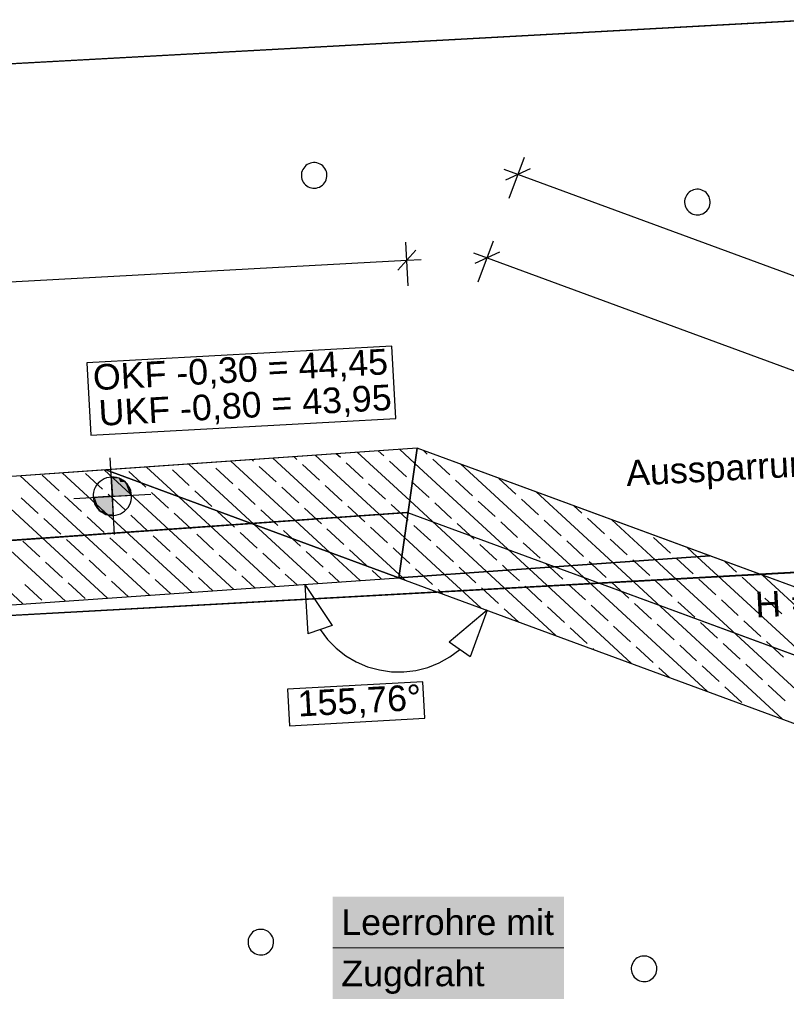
# Model space of a CAD drawing. Extents: x -779 to 790, y -208 to 633.
# Tile 196 of 232: x 305 to 365, y 108 to 185. Entities that reach past the tile are written whole.
import ezdxf
from ezdxf.lldxf.tags import DXFTag

# ---------------------------------------------------------------- set-up
doc = ezdxf.new("R2010")
doc.units = 0
doc.layers.get('0').update_dxf_attribs({"lineweight": 25})
for name, color, linetype, lineweight, true_color in [('01 Allgemein Bemaßung', 7, 'Continuous', 25, 0x848484), ('01 Höhen im Gebäude - Basis', 7, 'Continuous', 25, 0x848484), ('01 Höhen im Gebäude - Basis-gefuellt', 7, 'Continuous', 35, 0xfefefe), ('01AFU Allgemein Bemaßung-A07F5V4RWF', 7, 'Continuous', 25, 0x848484), ('02 Raster Bemaßung', 7, 'Continuous', 25, 0x848484), ('02 Raster Gebäude-A07F5V4QWF', 7, 'Continuous', 25, 0x848484), ('20 Fundament-A07F5V4OWF', 7, 'Continuous', 25, 0x848484), ('20 Magerbeton Bohrungen', 7, 'Continuous', 25, 0x848484), ('X_Mass', 150, 'Continuous', 25, 0x007fff)]:
    doc.layers.add(name, color=color, linetype=linetype, lineweight=lineweight, true_color=true_color)
doc.layers.add('02 Raster Gebäude-A07F5V53WF', color=7, linetype='Continuous', lineweight=13)
doc.styles.get("Standard").update_dxf_attribs({"font": 'arial.ttf'})
tags = doc.linetypes.add('Raster-A07F5V4TWF', pattern=[0.2, 0.1, -0.05, 0, -0.05]).pattern_tags.tags
tags[10:11] = [DXFTag(74, 4), DXFTag(75, 0), DXFTag(340, '0'), DXFTag(46, 1.0), DXFTag(50, 0.0), DXFTag(44, 0.0), DXFTag(45, 0.0)]
tags[8:9] = [DXFTag(74, 4), DXFTag(75, 0), DXFTag(340, '0'), DXFTag(46, 1.0), DXFTag(50, 0.0), DXFTag(44, 0.0), DXFTag(45, 0.0)]
tags[6:7] = [DXFTag(74, 4), DXFTag(75, 0), DXFTag(340, '0'), DXFTag(46, 1.0), DXFTag(50, 0.0), DXFTag(44, 0.0), DXFTag(45, 0.0)]
tags[4:5] = [DXFTag(74, 4), DXFTag(75, 0), DXFTag(340, '0'), DXFTag(46, 1.0), DXFTag(50, 0.0), DXFTag(44, 0.0), DXFTag(45, 0.0)]
tags = doc.linetypes.add('Raster-A07F5V57WF', pattern=[0.2, 0.1, -0.05, 0, -0.05]).pattern_tags.tags
tags[10:11] = [DXFTag(74, 4), DXFTag(75, 0), DXFTag(340, '0'), DXFTag(46, 1.0), DXFTag(50, 0.0), DXFTag(44, 0.0), DXFTag(45, 0.0)]
tags[8:9] = [DXFTag(74, 4), DXFTag(75, 0), DXFTag(340, '0'), DXFTag(46, 1.0), DXFTag(50, 0.0), DXFTag(44, 0.0), DXFTag(45, 0.0)]
tags[6:7] = [DXFTag(74, 4), DXFTag(75, 0), DXFTag(340, '0'), DXFTag(46, 1.0), DXFTag(50, 0.0), DXFTag(44, 0.0), DXFTag(45, 0.0)]
tags[4:5] = [DXFTag(74, 4), DXFTag(75, 0), DXFTag(340, '0'), DXFTag(46, 1.0), DXFTag(50, 0.0), DXFTag(44, 0.0), DXFTag(45, 0.0)]
tags = doc.linetypes.add('Strichpunkt', pattern=[1, 0.5, -0.25, 0, -0.25]).pattern_tags.tags
tags[10:11] = [DXFTag(74, 4), DXFTag(75, 0), DXFTag(340, '0'), DXFTag(46, 1.0), DXFTag(50, 0.0), DXFTag(44, 0.0), DXFTag(45, 0.0)]
tags[8:9] = [DXFTag(74, 4), DXFTag(75, 0), DXFTag(340, '0'), DXFTag(46, 1.0), DXFTag(50, 0.0), DXFTag(44, 0.0), DXFTag(45, 0.0)]
tags[6:7] = [DXFTag(74, 4), DXFTag(75, 0), DXFTag(340, '0'), DXFTag(46, 1.0), DXFTag(50, 0.0), DXFTag(44, 0.0), DXFTag(45, 0.0)]
tags[4:5] = [DXFTag(74, 4), DXFTag(75, 0), DXFTag(340, '0'), DXFTag(46, 1.0), DXFTag(50, 0.0), DXFTag(44, 0.0), DXFTag(45, 0.0)]
tags = doc.linetypes.add('Wipeout_Contour-A07F5V4SWF', pattern=[1, 0, -1]).pattern_tags.tags
tags[6:7] = [DXFTag(74, 4), DXFTag(75, 0), DXFTag(340, '0'), DXFTag(46, 1.0), DXFTag(50, 0.0), DXFTag(44, 0.0), DXFTag(45, 0.0)]
tags[4:5] = [DXFTag(74, 4), DXFTag(75, 0), DXFTag(340, '0'), DXFTag(46, 1.0), DXFTag(50, 0.0), DXFTag(44, 0.0), DXFTag(45, 0.0)]

# ---------------------------------------------------------------- blocks, each defined once
blk = doc.blocks.new('Referenz-A07F5V4VWF', base_point=(-401.415, -176.34))
at = {"color": 0, "linetype": 'ByBlock', "lineweight": -2, "ltscale": 12.5}
for p, q in [((336.442, 151.699), (264.275, 146.621)), ((336.442, 151.699), (312.138, 149.989)), ((335.001, 141.571), (336.442, 151.699)), ((336.442, 151.699), (335.001, 141.571)), ((401.655, 127.689), (336.442, 151.699)), ((359.304, 143.281), (336.442, 151.699)), ((312.138, 149.989), (264.275, 146.621)), ((312.138, 149.989), (335.001, 141.571)), ((335.001, 141.571), (312.138, 149.989)), ((313.134, 149.346), (312.555, 149.429)), ((312.555, 149.429), (312.637, 147.931)), ((313.638, 149.048), (313.134, 149.346)), ((313.989, 148.58), (313.638, 149.048)), ((314.135, 148.013), (313.989, 148.58)), ((312.637, 147.931), (311.139, 147.849)), ((311.139, 147.849), (311.284, 147.282)), ((312.637, 147.931), (314.135, 148.013)), ((312.719, 146.433), (312.637, 147.931)), ((311.284, 147.282), (311.636, 146.814)), ((311.636, 146.814), (312.139, 146.516)), ((312.139, 146.516), (312.719, 146.433)), ((359.304, 143.281), (335.001, 141.571)), ((335.001, 141.571), (359.304, 143.281)), ((388.559, 132.51), (359.304, 143.281)), ((262.835, 136.494), (335.001, 141.571)), ((287.138, 138.204), (335.001, 141.571)), ((335.001, 141.571), (405.203, 115.725)), ((335.001, 141.571), (392.676, 120.337))]:
    blk.add_line(p, q, dxfattribs=at)
at = {"layer": '01 Höhen im Gebäude - Basis', "color": 0, "linetype": 'Wipeout_Contour-A07F5V4SWF', "lineweight": -2, "ltscale": 1.625}
for p, q in [((334.476, 159.657), (310.65, 158.353)), ((334.785, 154.007), (334.476, 159.657)), ((310.65, 158.353), (310.959, 152.704)), ((310.959, 152.704), (334.785, 154.007))]:
    blk.add_line(p, q, dxfattribs=at)
at = {"layer": '01 Höhen im Gebäude - Basis', "color": 0, "lineweight": -2}
for p, q in [((312.801, 144.935), (312.473, 150.927)), ((311.835, 149.199), (311.676, 149.083)), ((312.007, 149.293), (311.835, 149.199)), ((312.19, 149.363), (312.007, 149.293)), ((312.381, 149.409), (312.19, 149.363)), ((312.576, 149.43), (312.381, 149.409)), ((312.772, 149.425), (312.576, 149.43)), ((312.966, 149.395), (312.772, 149.425)), ((313.154, 149.339), (312.966, 149.395)), ((313.334, 149.26), (313.154, 149.339)), ((313.501, 149.157), (313.334, 149.26)), ((313.654, 149.034), (313.501, 149.157)), ((311.229, 148.449), (311.173, 148.26)), ((311.308, 148.628), (311.229, 148.449)), ((311.411, 148.795), (311.308, 148.628)), ((311.534, 148.948), (311.411, 148.795)), ((311.676, 149.083), (311.534, 148.948)), ((313.789, 148.892), (313.654, 149.034)), ((313.905, 148.733), (313.789, 148.892)), ((313.999, 148.561), (313.905, 148.733)), ((314.069, 148.378), (313.999, 148.561)), ((314.115, 148.187), (314.069, 148.378)), ((309.641, 147.767), (315.633, 148.095)), ((311.143, 148.067), (311.138, 147.87)), ((311.138, 147.87), (311.159, 147.675)), ((311.173, 148.26), (311.143, 148.067)), ((311.159, 147.675), (311.205, 147.484)), ((314.045, 147.414), (314.1, 147.602)), ((314.1, 147.602), (314.131, 147.796)), ((314.136, 147.992), (314.115, 148.187)), ((314.131, 147.796), (314.136, 147.992)), ((311.205, 147.484), (311.275, 147.301)), ((311.275, 147.301), (311.369, 147.129)), ((311.369, 147.129), (311.485, 146.97)), ((311.485, 146.97), (311.62, 146.828)), ((313.598, 146.779), (313.74, 146.914)), ((313.74, 146.914), (313.863, 147.067)), ((313.863, 147.067), (313.965, 147.234)), ((313.965, 147.234), (314.045, 147.414)), ((311.62, 146.828), (311.773, 146.705)), ((311.773, 146.705), (311.94, 146.603)), ((311.94, 146.603), (312.119, 146.523)), ((312.119, 146.523), (312.308, 146.467)), ((312.308, 146.467), (312.501, 146.437)), ((312.501, 146.437), (312.698, 146.432)), ((312.698, 146.432), (312.893, 146.453)), ((312.893, 146.453), (313.084, 146.499)), ((313.084, 146.499), (313.267, 146.569)), ((313.267, 146.569), (313.439, 146.663)), ((313.439, 146.663), (313.598, 146.779))]:
    blk.add_line(p, q, dxfattribs=at)
at = {"layer": '01 Höhen im Gebäude - Basis-gefuellt', "color": 0}
for points in [[(312.576, 149.426), (312.555, 149.426), (312.555, 149.429)], [(312.637, 147.931), (312.576, 149.426), (312.555, 149.426)], [(313.191, 147.961), (312.636, 147.961), (312.576, 149.426)], [(313.134, 149.346), (312.61, 149.346), (312.576, 149.426)], [(313.191, 147.961), (313.134, 149.346), (312.61, 149.346)], [(313.681, 147.988), (313.189, 147.988), (313.134, 149.346)], [(313.638, 149.048), (313.254, 149.048), (313.134, 149.346)], [(313.681, 147.988), (313.638, 149.048), (313.254, 149.048)], [(314.013, 148.006), (313.68, 148.006), (313.638, 149.048)], [(313.989, 148.58), (313.806, 148.58), (313.638, 149.048)], [(314.013, 148.006), (313.989, 148.58), (313.806, 148.58)], [(314.135, 148.013), (314.012, 148.013), (313.989, 148.58)], [(311.261, 147.849), (311.139, 147.849), (311.261, 147.856)], [(311.284, 147.282), (311.261, 147.849), (311.139, 147.849)], [(311.593, 147.856), (311.261, 147.856), (311.593, 147.874)], [(311.467, 147.282), (311.284, 147.282), (311.261, 147.856)], [(311.636, 146.814), (311.593, 147.856), (311.261, 147.856)], [(312.084, 147.874), (311.593, 147.874), (312.083, 147.901)], [(312.019, 146.814), (311.636, 146.814), (311.593, 147.874)], [(312.139, 146.516), (312.084, 147.874), (311.593, 147.874)], [(312.638, 147.901), (312.083, 147.901), (312.637, 147.931)], [(312.664, 146.516), (312.139, 146.516), (312.083, 147.901)], [(312.697, 146.436), (312.638, 147.901), (312.083, 147.901)], [(312.637, 147.931), (313.191, 147.961), (312.636, 147.961)], [(312.719, 146.436), (312.697, 146.436), (312.637, 147.931)], [(313.191, 147.961), (313.681, 147.988), (313.189, 147.988)], [(313.681, 147.988), (314.013, 148.006), (313.68, 148.006)], [(314.013, 148.006), (314.135, 148.013), (314.012, 148.013)], [(311.636, 146.814), (311.467, 147.282), (311.284, 147.282)], [(312.139, 146.516), (312.019, 146.814), (311.636, 146.814)], [(312.697, 146.436), (312.664, 146.516), (312.139, 146.516)], [(312.719, 146.433), (312.719, 146.436), (312.697, 146.436)]]:
    blk.add_solid(points, dxfattribs=at)
at = {"layer": '01AFU Allgemein Bemaßung-A07F5V4RWF', "color": 0, "lineweight": -2}
for p, q in [((344.792, 174.38), (343.615, 171.183)), ((344.306, 173.06), (343.25, 173.449)), ((345.269, 173.505), (343.343, 172.615)), ((396.424, 153.872), (344.306, 173.06)), ((335.748, 164.373), (335.562, 167.774)), ((341.22, 164.676), (342.397, 167.873)), ((334.931, 165.58), (336.347, 167.16)), ((340.855, 166.942), (341.911, 166.554)), ((342.874, 166.998), (340.948, 166.109)), ((263.411, 162.418), (335.639, 166.37)), ((335.639, 166.37), (336.762, 166.431)), ((341.911, 166.554), (407.124, 142.544))]:
    blk.add_line(p, q, dxfattribs=at)
at = {"layer": '02 Raster Bemaßung', "color": 0, "lineweight": -2}
for p, q in [((327.662, 141.055), (329.807, 137.841)), ((327.662, 141.055), (327.912, 137.199)), ((341.906, 139.029), (338.95, 136.54)), ((341.906, 139.029), (340.59, 135.396)), ((329.807, 137.841), (327.912, 137.199)), ((328.859, 137.52), (329.437, 136.757)), ((329.437, 136.757), (330.11, 136.075)), ((330.11, 136.075), (330.865, 135.486)), ((340.59, 135.396), (338.95, 136.54)), ((330.865, 135.486), (331.69, 135.001)), ((338.167, 134.929), (339.002, 135.396)), ((339.002, 135.396), (339.77, 135.968)), ((331.69, 135.001), (332.571, 134.626)), ((332.571, 134.626), (333.494, 134.37)), ((336.349, 134.338), (337.277, 134.574)), ((337.277, 134.574), (338.167, 134.929)), ((333.494, 134.37), (334.441, 134.235)), ((334.441, 134.235), (335.399, 134.224)), ((335.399, 134.224), (336.349, 134.338))]:
    blk.add_line(p, q, dxfattribs=at)
at = {"layer": '02 Raster Bemaßung', "color": 0, "linetype": 'Wipeout_Contour-A07F5V4SWF', "lineweight": -2, "ltscale": 1.625}
for p, q in [((336.889, 133.448), (326.312, 132.869)), ((337.045, 130.595), (336.889, 133.448)), ((326.312, 132.869), (326.468, 130.016)), ((326.468, 130.016), (337.045, 130.595))]:
    blk.add_line(p, q, dxfattribs=at)
at = {"layer": '02 Raster Gebäude-A07F5V4QWF', "color": 0, "linetype": 'Raster-A07F5V4TWF', "lineweight": -2, "ltscale": 187.5}
for p, q in [((451.144, 189.676), (-78.952, 160.671)), ((448.25, 146.453), (-76.602, 117.734))]:
    blk.add_line(p, q, dxfattribs=at)
at = {"layer": '02 Raster Gebäude-A07F5V4QWF', "color": 0, "linetype": 'Strichpunkt', "lineweight": -2, "ltscale": 0.405}
for p, q in [((335.721, 146.635), (263.555, 141.558)), ((404.408, 121.346), (335.721, 146.635))]:
    blk.add_line(p, q, dxfattribs=at)
at = {"layer": '20 Fundament-A07F5V4OWF', "color": 0, "lineweight": -2}
for p, q in [((336.442, 151.699), (312.138, 149.989)), ((333.841, 151.087), (333.409, 151.485)), ((336.268, 150.481), (335.054, 151.601)), ((388.559, 132.51), (336.442, 151.699)), ((337.233, 151.224), (336.902, 151.529)), ((329.618, 143.553), (321.895, 150.675)), ((323.665, 150.675), (323.539, 150.791)), ((335.037, 141.821), (325.184, 150.907)), ((327.057, 150.812), (326.829, 151.022)), ((335.447, 144.708), (328.474, 151.138)), ((330.449, 150.95), (330.119, 151.254)), ((335.858, 147.594), (331.764, 151.37)), ((335.605, 149.46), (334.282, 150.68)), ((338.997, 149.597), (337.674, 150.818)), ((312.138, 149.989), (264.275, 146.621)), ((322.127, 140.666), (312.025, 149.981)), ((317.83, 147.893), (315.315, 150.212)), ((318.646, 148.773), (317.323, 149.993)), ((323.724, 145.723), (318.605, 150.444)), ((320.274, 150.537), (320.25, 150.559)), ((322.038, 148.91), (320.715, 150.131)), ((325.43, 149.048), (324.107, 150.268)), ((328.822, 149.185), (327.498, 150.405)), ((332.214, 149.322), (330.89, 150.543)), ((345.156, 142.286), (336.268, 150.481)), ((348.445, 142.517), (339.849, 150.444)), ((312.258, 139.971), (302.156, 149.286)), ((315.548, 140.203), (305.446, 149.518)), ((308.471, 148.36), (307.148, 149.581)), ((318.837, 140.434), (308.735, 149.749)), ((311.863, 148.498), (310.54, 149.718)), ((314.883, 148.978), (313.931, 149.856)), ((340.762, 147.97), (339.438, 149.19)), ((344.153, 148.107), (342.83, 149.328)), ((305.678, 139.508), (295.576, 148.824)), ((308.968, 139.74), (298.866, 149.055)), ((315.255, 148.635), (314.883, 148.978)), ((323.803, 147.283), (322.479, 148.503)), ((327.195, 147.42), (325.871, 148.641)), ((330.586, 147.558), (329.263, 148.778)), ((333.978, 147.695), (332.655, 148.916)), ((336.063, 149.038), (336.046, 149.053)), ((337.37, 147.833), (336.063, 149.038)), ((306.844, 146.596), (305.521, 147.816)), ((310.236, 146.733), (308.912, 147.954)), ((313.628, 146.871), (312.304, 148.091)), ((317.019, 147.008), (315.696, 148.229)), ((325.417, 140.897), (317.83, 147.893)), ((320.411, 147.146), (319.088, 148.366)), ((345.918, 146.48), (344.595, 147.701)), ((351.735, 142.749), (345.743, 148.274)), ((325.567, 145.656), (324.244, 146.876)), ((328.959, 145.793), (327.636, 147.014)), ((332.351, 145.931), (331.028, 147.151)), ((335.653, 146.151), (334.419, 147.288)), ((341.866, 142.054), (335.858, 147.594)), ((339.135, 146.205), (337.811, 147.426)), ((342.526, 146.343), (341.203, 147.563)), ((349.31, 146.618), (348.69, 147.189)), ((308.609, 144.969), (307.285, 146.189)), ((312, 145.106), (310.677, 146.327)), ((315.392, 145.244), (314.069, 146.464)), ((318.784, 145.381), (317.46, 146.601)), ((322.176, 145.518), (320.852, 146.739)), ((335.743, 146.068), (335.653, 146.151)), ((347.683, 144.853), (346.359, 146.073)), ((351.074, 144.99), (349.751, 146.211)), ((355.025, 142.98), (351.637, 146.104)), ((328.707, 141.128), (323.724, 145.723)), ((330.724, 144.166), (329.4, 145.386)), ((334.116, 144.303), (332.792, 145.524)), ((337.507, 144.441), (336.184, 145.661)), ((340.899, 144.578), (339.576, 145.799)), ((344.291, 144.716), (342.967, 145.936)), ((310.373, 143.342), (309.05, 144.562)), ((313.765, 143.479), (312.442, 144.699)), ((317.157, 143.616), (315.833, 144.837)), ((320.549, 143.754), (319.225, 144.974)), ((323.94, 143.891), (322.617, 145.112)), ((326.671, 144.638), (326.009, 145.249)), ((327.332, 144.029), (326.671, 144.638)), ((338.576, 141.823), (335.447, 144.708)), ((352.839, 143.363), (351.516, 144.584)), ((356.231, 143.501), (354.907, 144.721)), ((306.981, 143.204), (305.658, 144.425)), ((332.488, 142.539), (331.165, 143.759)), ((335.242, 143.265), (334.557, 143.897)), ((339.272, 142.814), (337.949, 144.034)), ((342.664, 142.951), (341.34, 144.171)), ((346.055, 143.088), (344.732, 144.309)), ((349.447, 143.226), (348.124, 144.446)), ((358.315, 143.212), (357.531, 143.934)), ((315.53, 141.852), (314.206, 143.072)), ((318.921, 141.989), (317.598, 143.21)), ((322.313, 142.127), (320.99, 143.347)), ((325.705, 142.264), (324.381, 143.484)), ((329.097, 142.401), (327.773, 143.622)), ((331.997, 141.36), (329.618, 143.553)), ((335.88, 142.676), (335.242, 143.265)), ((357.995, 141.874), (356.672, 143.094)), ((376.771, 126.193), (358.315, 143.212)), ((308.746, 141.577), (307.423, 142.797)), ((312.138, 141.714), (310.814, 142.935)), ((336.931, 141.707), (336.321, 142.269)), ((340.221, 141.939), (339.713, 142.407)), ((343.511, 142.17), (343.105, 142.544)), ((353.194, 134.873), (345.156, 142.286)), ((346.801, 142.401), (346.497, 142.682)), ((347.82, 141.461), (346.801, 142.401)), ((359.088, 132.703), (348.445, 142.517)), ((350.09, 142.633), (349.888, 142.819)), ((351.212, 141.599), (350.09, 142.633)), ((364.982, 130.533), (351.735, 142.749)), ((353.38, 142.864), (353.28, 142.957)), ((354.604, 141.736), (353.38, 142.864)), ((370.877, 128.363), (355.025, 142.98)), ((361.387, 142.011), (360.479, 142.849)), ((262.835, 136.494), (335.001, 141.571)), ((320.482, 140.55), (319.362, 141.582)), ((323.772, 140.781), (322.754, 141.72)), ((327.062, 141.013), (326.146, 141.857)), ((330.352, 141.244), (329.538, 141.995)), ((333.641, 141.476), (332.93, 142.132)), ((335.001, 141.571), (392.676, 120.337)), ((335.286, 141.591), (335.037, 141.821)), ((335.512, 141.383), (335.286, 141.591)), ((337.645, 141.049), (336.931, 141.707)), ((341.406, 139.213), (338.576, 141.823)), ((341.037, 141.186), (340.221, 141.939)), ((347.3, 137.043), (341.866, 142.054)), ((344.428, 141.324), (343.511, 142.17)), ((359.76, 140.246), (358.437, 141.467)), ((363.152, 140.384), (361.828, 141.604)), ((382.665, 124.023), (363.426, 141.764)), ((307.119, 139.812), (305.795, 141.033)), ((310.511, 139.95), (309.187, 141.17)), ((313.902, 140.087), (312.579, 141.308)), ((317.192, 140.318), (315.971, 141.445)), ((342.801, 139.559), (341.478, 140.78)), ((346.193, 139.697), (344.869, 140.917)), ((349.585, 139.834), (348.261, 141.055)), ((352.976, 139.972), (351.653, 141.192)), ((356.368, 140.109), (355.045, 141.329)), ((338.459, 140.298), (338.086, 140.642)), ((364.916, 138.757), (363.593, 139.977)), ((344.353, 138.128), (343.242, 139.153)), ((347.957, 138.07), (346.634, 139.29)), ((351.349, 138.207), (350.026, 139.427)), ((354.741, 138.344), (353.418, 139.565)), ((358.133, 138.482), (356.809, 139.702)), ((361.525, 138.619), (360.201, 139.84)), ((349.722, 136.442), (348.399, 137.663)), ((353.114, 136.58), (351.79, 137.8)), ((356.506, 136.717), (355.182, 137.938)), ((359.897, 136.855), (358.574, 138.075)), ((363.289, 136.992), (361.966, 138.212)), ((354.878, 134.953), (353.555, 136.173)), ((358.27, 135.09), (356.947, 136.31)), ((361.662, 135.227), (360.339, 136.448)), ((365.054, 135.365), (363.73, 136.585)), ((350.247, 135.958), (350.163, 136.036)), ((356.141, 133.788), (355.32, 134.546)), ((360.035, 133.463), (358.711, 134.683)), ((363.427, 133.6), (362.103, 134.821)), ((361.799, 131.836), (360.476, 133.056)), ((365.191, 131.973), (363.868, 133.193))]:
    blk.add_line(p, q, dxfattribs=at)
at = {"layer": '20 Magerbeton Bohrungen', "color": 0, "lineweight": -2}
for p, q in [((327.757, 173.753), (327.662, 173.662)), ((327.863, 173.83), (327.757, 173.753)), ((327.978, 173.892), (327.863, 173.83)), ((328.1, 173.939), (327.978, 173.892)), ((328.227, 173.97), (328.1, 173.939)), ((328.357, 173.984), (328.227, 173.97)), ((328.488, 173.981), (328.357, 173.984)), ((328.617, 173.96), (328.488, 173.981)), ((328.742, 173.923), (328.617, 173.96)), ((328.862, 173.87), (328.742, 173.923)), ((328.974, 173.802), (328.862, 173.87)), ((329.075, 173.72), (328.974, 173.802)), ((327.401, 173.075), (327.398, 172.944)), ((327.422, 173.204), (327.401, 173.075)), ((327.459, 173.329), (327.422, 173.204)), ((327.512, 173.449), (327.459, 173.329)), ((327.58, 173.561), (327.512, 173.449)), ((327.662, 173.662), (327.58, 173.561)), ((329.166, 173.625), (329.075, 173.72)), ((329.243, 173.519), (329.166, 173.625)), ((329.305, 173.404), (329.243, 173.519)), ((329.352, 173.282), (329.305, 173.404)), ((329.383, 173.155), (329.352, 173.282)), ((329.397, 173.025), (329.383, 173.155)), ((329.393, 172.894), (329.397, 173.025)), ((327.398, 172.944), (327.412, 172.814)), ((327.412, 172.814), (327.443, 172.687)), ((327.443, 172.687), (327.49, 172.565)), ((327.49, 172.565), (327.552, 172.45)), ((327.552, 172.45), (327.629, 172.344)), ((327.629, 172.344), (327.719, 172.249)), ((327.719, 172.249), (327.821, 172.167)), ((328.932, 172.139), (329.038, 172.216)), ((329.038, 172.216), (329.133, 172.306)), ((329.133, 172.306), (329.215, 172.408)), ((329.215, 172.408), (329.283, 172.52)), ((329.283, 172.52), (329.336, 172.639)), ((329.336, 172.639), (329.373, 172.765)), ((329.373, 172.765), (329.393, 172.894)), ((327.821, 172.167), (327.933, 172.099)), ((327.933, 172.099), (328.052, 172.046)), ((328.052, 172.046), (328.178, 172.009)), ((328.178, 172.009), (328.307, 171.988)), ((328.307, 171.988), (328.438, 171.985)), ((328.438, 171.985), (328.568, 171.999)), ((328.568, 171.999), (328.695, 172.03)), ((328.695, 172.03), (328.817, 172.077)), ((328.817, 172.077), (328.932, 172.139)), ((357.511, 171.478), (357.443, 171.366)), ((357.594, 171.58), (357.511, 171.478)), ((357.688, 171.67), (357.594, 171.58)), ((357.794, 171.747), (357.688, 171.67)), ((357.909, 171.809), (357.794, 171.747)), ((358.031, 171.856), (357.909, 171.809)), ((358.158, 171.887), (358.031, 171.856)), ((358.288, 171.901), (358.158, 171.887)), ((358.419, 171.898), (358.288, 171.901)), ((358.548, 171.877), (358.419, 171.898)), ((358.674, 171.84), (358.548, 171.877)), ((358.793, 171.787), (358.674, 171.84)), ((358.905, 171.719), (358.793, 171.787)), ((359.007, 171.637), (358.905, 171.719)), ((359.097, 171.542), (359.007, 171.637)), ((359.174, 171.436), (359.097, 171.542)), ((359.237, 171.321), (359.174, 171.436)), ((357.333, 170.992), (357.33, 170.861)), ((357.33, 170.861), (357.343, 170.731)), ((357.353, 171.121), (357.333, 170.992)), ((357.343, 170.731), (357.374, 170.604)), ((357.39, 171.247), (357.353, 171.121)), ((357.443, 171.366), (357.39, 171.247)), ((359.284, 171.199), (359.237, 171.321)), ((359.268, 170.557), (359.305, 170.682)), ((359.314, 171.072), (359.284, 171.199)), ((359.305, 170.682), (359.325, 170.811)), ((359.328, 170.942), (359.314, 171.072)), ((359.325, 170.811), (359.328, 170.942)), ((357.374, 170.604), (357.421, 170.482)), ((357.421, 170.482), (357.484, 170.367)), ((357.484, 170.367), (357.561, 170.261)), ((357.561, 170.261), (357.651, 170.166)), ((357.651, 170.166), (357.753, 170.084)), ((357.753, 170.084), (357.864, 170.016)), ((357.864, 170.016), (357.984, 169.963)), ((357.984, 169.963), (358.109, 169.926)), ((358.109, 169.926), (358.239, 169.906)), ((358.239, 169.906), (358.369, 169.902)), ((358.369, 169.902), (358.499, 169.916)), ((358.499, 169.916), (358.627, 169.947)), ((358.627, 169.947), (358.749, 169.994)), ((358.749, 169.994), (358.864, 170.056)), ((358.864, 170.056), (358.969, 170.133)), ((358.969, 170.133), (359.064, 170.224)), ((359.064, 170.224), (359.146, 170.325)), ((359.146, 170.325), (359.215, 170.437)), ((359.215, 170.437), (359.268, 170.557)), ((336.442, 151.699), (264.275, 146.621)), ((401.655, 127.689), (336.442, 151.699)), ((262.835, 136.494), (335.001, 141.571)), ((335.001, 141.571), (405.203, 115.725)), ((323.496, 113.799), (323.414, 113.698)), ((323.591, 113.89), (323.496, 113.799)), ((323.697, 113.967), (323.591, 113.89)), ((323.812, 114.029), (323.697, 113.967)), ((323.934, 114.076), (323.812, 114.029)), ((324.061, 114.107), (323.934, 114.076)), ((324.191, 114.121), (324.061, 114.107)), ((324.322, 114.118), (324.191, 114.121)), ((324.451, 114.097), (324.322, 114.118)), ((324.577, 114.06), (324.451, 114.097)), ((324.696, 114.007), (324.577, 114.06)), ((324.808, 113.939), (324.696, 114.007)), ((324.91, 113.857), (324.808, 113.939)), ((325, 113.762), (324.91, 113.857)), ((323.236, 113.212), (323.232, 113.081)), ((323.232, 113.081), (323.246, 112.951)), ((323.256, 113.341), (323.236, 113.212)), ((323.293, 113.466), (323.256, 113.341)), ((323.346, 113.586), (323.293, 113.466)), ((323.414, 113.698), (323.346, 113.586)), ((325.077, 113.656), (325, 113.762)), ((325.139, 113.541), (325.077, 113.656)), ((325.186, 113.419), (325.139, 113.541)), ((325.217, 113.292), (325.186, 113.419)), ((325.207, 112.902), (325.228, 113.031)), ((325.231, 113.162), (325.217, 113.292)), ((325.228, 113.031), (325.231, 113.162)), ((323.246, 112.951), (323.277, 112.824)), ((323.277, 112.824), (323.324, 112.702)), ((323.324, 112.702), (323.386, 112.587)), ((323.386, 112.587), (323.463, 112.481)), ((323.463, 112.481), (323.554, 112.386)), ((323.554, 112.386), (323.655, 112.304)), ((323.655, 112.304), (323.767, 112.236)), ((324.651, 112.214), (324.766, 112.276)), ((324.766, 112.276), (324.872, 112.353)), ((324.872, 112.353), (324.967, 112.443)), ((324.967, 112.443), (325.049, 112.545)), ((325.049, 112.545), (325.117, 112.657)), ((325.117, 112.657), (325.17, 112.776)), ((325.17, 112.776), (325.207, 112.902)), ((323.767, 112.236), (323.887, 112.183)), ((323.887, 112.183), (324.012, 112.146)), ((324.012, 112.146), (324.141, 112.125)), ((324.141, 112.125), (324.272, 112.122)), ((324.272, 112.122), (324.402, 112.136)), ((324.402, 112.136), (324.529, 112.167)), ((324.529, 112.167), (324.651, 112.214)), ((353.277, 111.503), (353.224, 111.384)), ((353.346, 111.615), (353.277, 111.503)), ((353.428, 111.717), (353.346, 111.615)), ((353.523, 111.807), (353.428, 111.717)), ((353.628, 111.884), (353.523, 111.807)), ((353.743, 111.946), (353.628, 111.884)), ((353.865, 111.993), (353.743, 111.946)), ((353.993, 112.024), (353.865, 111.993)), ((354.123, 112.038), (353.993, 112.024)), ((354.253, 112.035), (354.123, 112.038)), ((354.383, 112.014), (354.253, 112.035)), ((354.508, 111.977), (354.383, 112.014)), ((354.628, 111.924), (354.508, 111.977)), ((354.739, 111.856), (354.628, 111.924)), ((354.841, 111.774), (354.739, 111.856)), ((354.931, 111.679), (354.841, 111.774)), ((355.008, 111.573), (354.931, 111.679)), ((355.071, 111.458), (355.008, 111.573)), ((353.167, 111.129), (353.164, 110.998)), ((353.164, 110.998), (353.178, 110.868)), ((353.187, 111.258), (353.167, 111.129)), ((353.178, 110.868), (353.208, 110.741)), ((353.224, 111.384), (353.187, 111.258)), ((353.208, 110.741), (353.255, 110.619)), ((355.118, 111.336), (355.071, 111.458)), ((355.102, 110.694), (355.139, 110.819)), ((355.149, 111.209), (355.118, 111.336)), ((355.139, 110.819), (355.159, 110.948)), ((355.162, 111.079), (355.149, 111.209)), ((355.159, 110.948), (355.162, 111.079)), ((353.255, 110.619), (353.318, 110.504)), ((353.318, 110.504), (353.395, 110.398)), ((353.395, 110.398), (353.485, 110.303)), ((353.485, 110.303), (353.587, 110.221)), ((353.587, 110.221), (353.699, 110.153)), ((353.699, 110.153), (353.818, 110.1)), ((353.818, 110.1), (353.944, 110.063)), ((353.944, 110.063), (354.073, 110.043)), ((354.073, 110.043), (354.204, 110.039)), ((354.204, 110.039), (354.334, 110.053)), ((354.334, 110.053), (354.461, 110.084)), ((354.461, 110.084), (354.583, 110.131)), ((354.583, 110.131), (354.698, 110.193)), ((354.698, 110.193), (354.804, 110.27)), ((354.804, 110.27), (354.898, 110.361)), ((354.898, 110.361), (354.981, 110.462)), ((354.981, 110.462), (355.049, 110.574)), ((355.049, 110.574), (355.102, 110.694))]:
    blk.add_line(p, q, dxfattribs=at)
at = {"layer": '01 Allgemein Bemaßung', "color": 0, "linetype": 'ByBlock', "lineweight": -2, "ltscale": 0.21125, "char_height": 2.00026, "attachment_point": 1, "rotation": 3.13197}
for s, insert in [('{\\fArial;Aussparrung im Fundament}', (352.704, 150.729)), ('{\\fArial;H = Fundamenthöhe}', (362.786, 140.453))]:
    blk.add_mtext(s, dxfattribs=dict(at, insert=insert))
at = {"layer": '01 Höhen im Gebäude - Basis', "color": 0, "linetype": 'ByBlock', "lineweight": -2, "ltscale": 0.21125, "char_height": 2.00026, "attachment_point": 1, "rotation": 3.13197}
for s, insert in [('{\\fArial;OKF -0,30 = 44,45}', (311.067, 158.204)), ('{\\fArial;UKF -0,80 = 43,95}', (311.512, 155.424))]:
    blk.add_mtext(s, dxfattribs=dict(at, insert=insert))
at = {"layer": '02 Raster Bemaßung', "color": 0, "linetype": 'ByBlock', "lineweight": -2, "ltscale": 1.625, "insert": (327.053, 132.731), "char_height": 2.00026, "attachment_point": 1, "rotation": 3.13197}
blk.add_mtext('{\\fArial;155,76°}', dxfattribs=at)
blk = doc.blocks.new('Referenz-A07F5V59WF', base_point=(-759.499, -206.186))
at = {"layer": '02 Raster Gebäude-A07F5V53WF', "color": 0, "linetype": 'Raster-A07F5V57WF', "ltscale": 117.000008}
for p, q in [((451.033, 189.73), (-288.356, 149.263)), ((448.141, 146.515), (-286.611, 106.301))]:
    blk.add_line(p, q, dxfattribs=at)
at = {"layer": '02 Raster Gebäude-A07F5V53WF', "color": 0, "linetype": 'Continuous', "ltscale": 117.000008}
for p, q in [((335.634, 146.695), (263.481, 141.618)), ((404.308, 121.412), (335.634, 146.695))]:
    blk.add_line(p, q, dxfattribs=at)

msp = doc.modelspace()

# ---------------------------------------------------------------- linework, layer by layer
at = {"layer": 'X_Mass', "lineweight": 18}
msp.add_line((329.85, 112.68), (347.902, 112.68), dxfattribs=at)
at = {"layer": 'X_Mass', "color": 7, "true_color": 0xffffff}
for points in [[(329.85, 108.68), (347.902, 108.68), (329.85, 116.68)], [(347.902, 108.68), (329.85, 116.68), (347.902, 116.68)]]:
    msp.add_solid(points, dxfattribs=at)

# ---------------------------------------------------------------- block references
at = {"color": 8, "lineweight": 25, "ltscale": 1250, "true_color": 0x808080}
msp.add_blockref('Referenz-A07F5V59WF', (-759.499, -206.186), dxfattribs=at)
at = {"color": 8, "lineweight": 25, "ltscale": 12.5, "true_color": 0x808080}
msp.add_blockref('Referenz-A07F5V4VWF', (-401.415, -176.34), dxfattribs=at)

# ---------------------------------------------------------------- texts
at = {"layer": 'X_Mass', "char_height": 2, "attachment_point": 1}
for s, insert in [('{\\fArial;Leerrohre mit}', (330.516, 115.68)), ('{\\fArial;Zugdraht}', (330.516, 111.68))]:
    msp.add_mtext(s, dxfattribs=dict(at, insert=insert))

doc.saveas('drawing.dxf')
